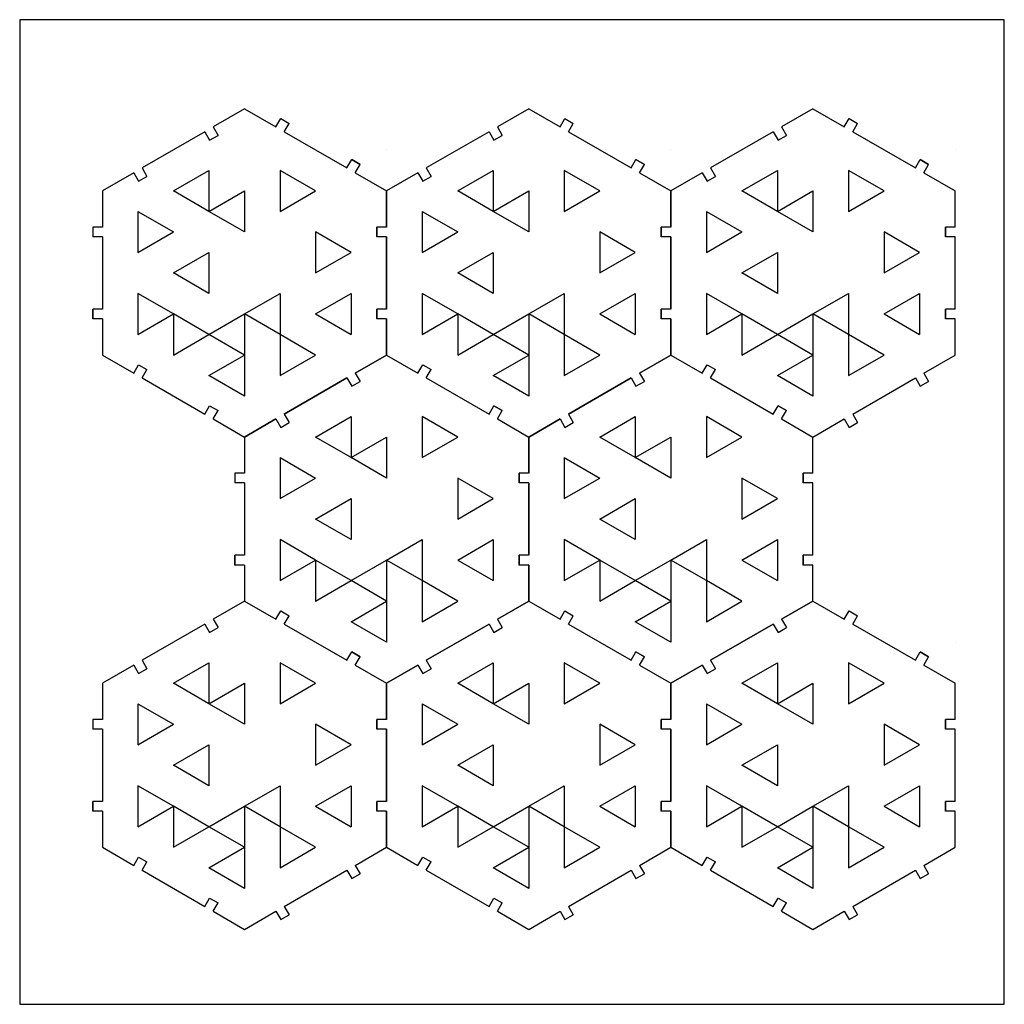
# Model space of a CAD drawing. Header units: inches. Extents: x 14.127 to 14.427, y 16.85 to 17.15.
import ezdxf

# ---------------------------------------------------------------- set-up
doc = ezdxf.new("R2010")
doc.units = ezdxf.units.IN
doc.header["$MEASUREMENT"] = 0
doc.layers.add('cut', color=3, linetype='Continuous')

# ---------------------------------------------------------------- blocks, each defined once
blk = doc.blocks.new('new block')
at = {"layer": 'cut'}
for p, q in [((0.0433, 0.025), (0.03375, 0.01949)), ((0.0433, 0.025), (0.05285, 0.01949)), ((0.05285, 0.01949), (0.05432, 0.02204)), ((0.05285, 0.01949), (0.05432, 0.02204)), ((0.0312, 0.01801), (0.0121, 0.00699)), ((0.0312, 0.01801), (0.03267, 0.01546)), ((0.03375, 0.01949), (0.03523, 0.01693)), ((0.0554, 0.01801), (0.05688, 0.02057)), ((0.0554, 0.01801), (0.05688, 0.02057)), ((0.0554, 0.01801), (0.0745, 0.00699)), ((0.03267, 0.01546), (0.03523, 0.01693)), ((0.0866, 0.0125), (0.0866, 0.0125)), ((0.0745, 0.00699), (0.07597, 0.00954)), ((0.0745, 0.00699), (0.07597, 0.00954)), ((0.07597, 0.00954), (0.07853, 0.00807)), ((0.07853, 0.00807), (0.07597, 0.00954)), ((0.0121, 0.00699), (0.01358, 0.00443)), ((0.02165, 0), (0.03248, 0.00625)), ((0.03248, 0.00625), (0.03248, -0.00625)), ((0.03248, 0.00625), (0.03248, -0.00625)), ((0.05413, 0.00625), (0.05413, -0.00625)), ((0.06495, 0), (0.05413, 0.00625)), ((0.05413, 0.00625), (0.05413, -0.00625)), ((0.06495, 0), (0.05413, 0.00625)), ((0.07705, 0.00551), (0.07853, 0.00807)), ((0.07705, 0.00551), (0.07853, 0.00807)), ((0.00955, 0.00551), (0, 0)), ((0.00955, 0.00551), (0.01102, 0.00296)), ((0.01102, 0.00296), (0.01358, 0.00443)), ((0.07705, 0.00551), (0.0866, 0)), ((0, 0), (0, -0.01103)), ((0.03248, -0.00625), (0.02165, 0)), ((0.03248, -0.00625), (0.02165, 0)), ((0.03248, -0.00625), (0.0433, 0)), ((0.0433, 0), (0.0433, -0.0125)), ((0.05413, -0.00625), (0.06495, 0)), ((0.05413, -0.00625), (0.06495, 0)), ((0.0866, -0.01103), (0.0866, 0)), ((0.01083, -0.00625), (0.01083, -0.00625)), ((0.01083, -0.00625), (0.01083, -0.01875)), ((0.01083, -0.00625), (0.02165, -0.0125)), ((0.0433, -0.0125), (0.03248, -0.00625)), ((0.03248, -0.00625), (0.03248, -0.00625)), ((0.05413, -0.00625), (0.05413, -0.00625)), ((0, -0.01103), (-0.00295, -0.01103)), ((0, -0.01103), (-0.00295, -0.01103)), ((0.08365, -0.01398), (0.08365, -0.01103)), ((0.0866, -0.01103), (0.08365, -0.01103)), ((0.08365, -0.01103), (0.08365, -0.01398)), ((0.0866, -0.01103), (0.08365, -0.01103)), ((0, -0.01398), (-0.00295, -0.01398)), ((0, -0.01398), (-0.00295, -0.01398)), ((0, -0.01398), (0, -0.03603)), ((0.01083, -0.01875), (0.02165, -0.0125)), ((0.06495, -0.0125), (0.06495, -0.025)), ((0.07578, -0.01875), (0.06495, -0.0125)), ((0.0866, -0.01398), (0.08365, -0.01398)), ((0.0866, -0.01398), (0.08365, -0.01398)), ((0.0866, -0.03603), (0.0866, -0.01398)), ((0.02165, -0.025), (0.03248, -0.01875)), ((0.03248, -0.01875), (0.03248, -0.03125)), ((0.06495, -0.025), (0.07578, -0.01875)), ((0.06495, -0.025), (0.07578, -0.01875)), ((0.03248, -0.03125), (0.02165, -0.025)), ((0.01083, -0.03125), (0.01083, -0.04375)), ((0.02165, -0.0375), (0.01083, -0.03125)), ((0.0433, -0.0375), (0.05413, -0.03125)), ((0.05413, -0.03125), (0.05413, -0.04375)), ((0.06495, -0.0375), (0.07578, -0.03125)), ((0.07578, -0.03125), (0.07578, -0.04375)), ((-0.00295, -0.03898), (-0.00295, -0.03603)), ((0, -0.03603), (-0.00295, -0.03603)), ((-0.00295, -0.03603), (-0.00295, -0.03898)), ((0, -0.03603), (-0.00295, -0.03603)), ((0, -0.03898), (-0.00295, -0.03898)), ((0, -0.03898), (-0.00295, -0.03898)), ((0, -0.03898), (0, -0.05)), ((0.01083, -0.04375), (0.02165, -0.0375)), ((0.03248, -0.04375), (0.02165, -0.0375)), ((0.02165, -0.0375), (0.02165, -0.05)), ((0.02165, -0.0375), (0.02165, -0.0375)), ((0.03248, -0.04375), (0.0433, -0.0375)), ((0.05413, -0.04375), (0.0433, -0.0375)), ((0.0433, -0.0375), (0.0433, -0.05)), ((0.06495, -0.0375), (0.06495, -0.0375)), ((0.06495, -0.0375), (0.07578, -0.04375)), ((0.08365, -0.03898), (0.08365, -0.03603)), ((0.0866, -0.03603), (0.08365, -0.03603)), ((0.08365, -0.03603), (0.08365, -0.03898)), ((0.0866, -0.03603), (0.08365, -0.03603)), ((0.0866, -0.03898), (0.08365, -0.03898)), ((0.0866, -0.03898), (0.08365, -0.03898)), ((0.0866, -0.05), (0.0866, -0.03898)), ((0.02165, -0.05), (0.03248, -0.04375)), ((0.02165, -0.05), (0.03248, -0.04375)), ((0.03248, -0.04375), (0.03248, -0.04375)), ((0.0433, -0.05), (0.03248, -0.04375)), ((0.06495, -0.05), (0.05413, -0.04375)), ((0.05413, -0.04375), (0.05413, -0.05625)), ((0.06495, -0.05), (0.05413, -0.04375)), ((0.05413, -0.04375), (0.05413, -0.04375)), ((0.05413, -0.04375), (0.05413, -0.05625)), ((0, -0.05), (0.00955, -0.05551)), ((0.03248, -0.05625), (0.0433, -0.05)), ((0.0433, -0.05), (0.0433, -0.0625)), ((0.05413, -0.05625), (0.06495, -0.05)), ((0.05413, -0.05625), (0.06495, -0.05)), ((0.07705, -0.05551), (0.0866, -0.05)), ((0.00955, -0.05551), (0.01102, -0.05296)), ((0.01102, -0.05296), (0.01358, -0.05443)), ((0.0121, -0.05699), (0.01358, -0.05443)), ((0.0121, -0.05699), (0.0312, -0.06801)), ((0.0433, -0.0625), (0.03248, -0.05625)), ((0.0554, -0.06801), (0.0745, -0.05699)), ((0.0745, -0.05699), (0.07597, -0.05954)), ((0.07705, -0.05551), (0.07853, -0.05807)), ((0.07597, -0.05954), (0.07853, -0.05807)), ((0.0433, -0.0625), (0.0433, -0.0625)), ((0.0312, -0.06801), (0.03267, -0.06546)), ((0.03267, -0.06546), (0.03523, -0.06693)), ((0.03375, -0.06949), (0.03523, -0.06693)), ((0.0554, -0.06801), (0.05688, -0.07057)), ((0.03375, -0.06949), (0.0433, -0.075)), ((0.0433, -0.075), (0.05285, -0.06949)), ((0.05285, -0.06949), (0.05432, -0.07204)), ((0.05432, -0.07204), (0.05688, -0.07057))]:
    blk.add_line(p, q, dxfattribs=at)
for points in [[(0.05432, 0.02204), (0.05688, 0.02057)], [(-0.00295, -0.01103), (-0.00295, -0.01398)]]:
    blk.add_lwpolyline(points, dxfattribs=at)

msp = doc.modelspace()

# ---------------------------------------------------------------- linework, layer by layer
msp.add_lwpolyline([(14.12689, 16.8503), (14.42689, 16.8503), (14.42689, 17.1503), (14.12689, 17.1503)], close=True)

# ---------------------------------------------------------------- block references
for p in [(14.15209, 17.09813), (14.23869, 17.09813), (14.32529, 17.09813), (14.19539, 17.02313), (14.28199, 17.02313), (14.15209, 16.94813), (14.23869, 16.94813), (14.32529, 16.94813)]:
    msp.add_blockref('new block', p)

doc.saveas('drawing.dxf')
